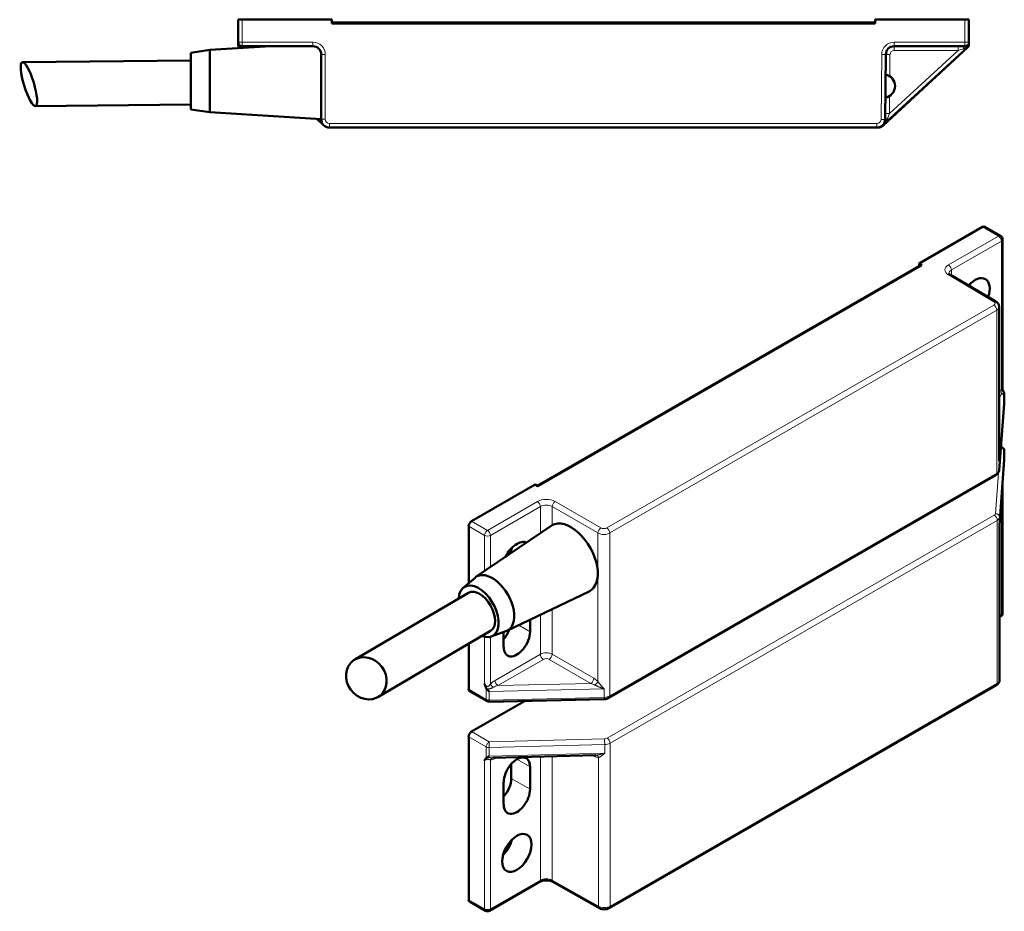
# Model space of a CAD drawing. Header units: millimetres. Extents: x 16 to 407, y 41 to 279.
# Tile 1 of 4: x 38 to 157, y 41 to 148. Entities that reach past the tile are written whole.
import ezdxf

# ---------------------------------------------------------------- set-up
doc = ezdxf.new("R2010")
doc.units = ezdxf.units.MM
doc.layers.add('Arêtes tangentes visibles(ISO)', color=7, linetype='Continuous', lineweight=18)
doc.layers.add('Arêtes visibles(ISO)', color=7, linetype='Continuous', lineweight=50)

msp = doc.modelspace()

# ---------------------------------------------------------------- linework, layer by layer
at = {"layer": 'Arêtes tangentes visibles(ISO)'}
for p, q in [((65.21, 145.36), (65.21, 148.06)), ((152.21, 148.06), (152.21, 145.36)), ((65.21, 145.36), (64.71, 145.36)), ((73.72, 145.36), (65.21, 145.36)), ((65.21, 145.36), (65.21, 144.86)), ((65.99, 144.86), (65.99, 144.69)), ((73.72, 144.86), (73.72, 145.36)), ((152.21, 145.36), (143.7, 145.36)), ((143.7, 145.36), (143.7, 144.86)), ((143.7, 144.86), (143.7, 144.36)), ((151.42, 144.86), (151.42, 144.36)), ((152.71, 145.36), (152.21, 145.36)), ((152.21, 144.86), (152.21, 145.36)), ((152.55, 144.71), (152.55, 144.71)), ((74.72, 143.86), (75.22, 143.86)), ((75.22, 136.06), (75.22, 143.86)), ((142.2, 143.87), (142.12, 136.05)), ((142.2, 143.87), (142.7, 143.87)), ((142.7, 143.87), (143.2, 143.86)), ((151.42, 144.36), (143.13, 136.76)), ((143.17, 141.23), (143.2, 143.86)), ((143.7, 144.36), (151.42, 144.36)), ((152.03, 144.55), (151.42, 144.36)), ((143.13, 136.76), (143.15, 138.87)), ((142.63, 136.76), (143.13, 136.76)), ((143.13, 136.76), (142.95, 136.23)), ((74.72, 136.06), (75.22, 136.06)), ((141.62, 135.56), (75.72, 135.56)), ((75.72, 135.06), (75.72, 135.56)), ((141.62, 135.56), (141.62, 135.06)), ((142.12, 136.05), (142.62, 136.05)), ((142.34, 135.36), (142.38, 135.32)), ((141.7, 135.06), (141.7, 135.06)), ((154.35, 123.1), (156.26, 122)), ((156.26, 122), (150.24, 118.53)), ((150.6, 117.92), (156.61, 121.38)), ((156.61, 121.38), (156.61, 103.48)), ((150.6, 117.92), (150.6, 117.27)), ((150.23, 117.32), (155.71, 114.1)), ((155.7, 113.7), (109.1, 86.86)), ((109.46, 86.25), (156.06, 113.08)), ((156.06, 113.08), (156.06, 93.46)), ((156.35, 94.87), (156.96, 102.87)), ((156.35, 102.64), (156.41, 102.67)), ((156.41, 102.67), (156.35, 101.86)), ((156.96, 102.87), (156.96, 101.84)), ((156.96, 101.84), (156.35, 93.84)), ((156.4, 88.15), (156.96, 96.12)), ((156.96, 96.12), (156.96, 95.09)), ((156.35, 94.87), (156.35, 93.84)), ((156.96, 95.09), (156.4, 87.13)), ((156.06, 93.46), (109.46, 66.63)), ((156.25, 93.51), (155.9, 88.57)), ((156.61, 90.13), (156.61, 76.42)), ((100.76, 90.04), (94.74, 86.57)), ((95.09, 85.96), (101.11, 89.42)), ((101.11, 89.42), (101.11, 86.23)), ((102.53, 89.42), (108.04, 86.25)), ((102.53, 87.19), (102.53, 89.42)), ((108.39, 86.86), (102.88, 90.04)), ((155.76, 88.38), (109.16, 61.55)), ((109.51, 60.94), (156.11, 87.77)), ((156.11, 87.77), (156.11, 68.15)), ((156.4, 88.15), (156.4, 87.13)), ((92.48, 87.06), (94.39, 85.96)), ((94.74, 86.57), (92.83, 87.67)), ((94.39, 85.96), (94.39, 81.66)), ((95.09, 82.14), (95.09, 85.96)), ((108.04, 68.35), (108.04, 86.25)), ((109.46, 66.63), (109.46, 86.25)), ((102.53, 77.07), (102.53, 71.65)), ((101.11, 76.39), (101.11, 71.65)), ((156.61, 76.42), (156.4, 76.3)), ((99.87, 74.36), (98.51, 75.14)), ((94.39, 73.75), (94.39, 68.08)), ((95.09, 68.06), (95.09, 73.76)), ((101.11, 71.65), (95.65, 68.5)), ((107.54, 68.76), (102.53, 71.65)), ((96, 67.89), (101.47, 71.03)), ((102.17, 71.03), (107.19, 68.14)), ((107.19, 68.14), (96, 67.89)), ((156.11, 68.15), (109.51, 41.31)), ((94.59, 66.22), (92.48, 67.44)), ((94.59, 67.56), (94.59, 66.22)), ((94.96, 67.16), (108.79, 67.48)), ((94.96, 66.14), (94.96, 67.16)), ((108.79, 66.46), (94.96, 66.14)), ((108.79, 66.46), (108.79, 67.48)), ((92.48, 61.71), (94.59, 60.5)), ((94.94, 61.11), (92.83, 62.33)), ((94.59, 60.5), (94.59, 59.16)), ((108.83, 61.46), (94.94, 61.11)), ((94.96, 60.42), (108.85, 60.77)), ((108.85, 59.74), (108.85, 60.77)), ((109.51, 41.31), (109.51, 60.94)), ((94.96, 59.39), (94.96, 60.42)), ((108.85, 59.74), (94.96, 59.39)), ((101.11, 44.46), (101.11, 59.33)), ((102.52, 44.46), (102.52, 59.37)), ((107.39, 59.49), (107.59, 59.38)), ((94.39, 58.87), (94.39, 40.99)), ((95.09, 40.99), (95.09, 58.9)), ((95.65, 59.09), (95.84, 59.2)), ((99.87, 58.09), (98.27, 59.01)), ((108.1, 41.31), (108.1, 59.21)), ((99.87, 55.39), (97.6, 56.7)), ((101.11, 44.46), (95.09, 40.99)), ((108.1, 41.31), (102.52, 44.46)), ((94.39, 40.99), (92.48, 42.09))]:
    msp.add_line(p, q, dxfattribs=at)
at = {"layer": 'Arêtes tangentes visibles(ISO)', "flags": 128}
for points in [[(64.72, 144.99), (64.73, 144.98), (64.75, 144.96), (64.77, 144.94), (64.79, 144.92), (64.81, 144.91), (64.83, 144.89), (64.85, 144.87), (64.86, 144.86), (64.88, 144.84), (64.9, 144.83), (64.92, 144.81), (64.94, 144.8), (64.96, 144.78), (64.98, 144.77), (65, 144.75), (65.02, 144.74), (65.04, 144.73), (65.06, 144.71), (65.08, 144.7), (65.1, 144.69), (65.12, 144.68), (65.14, 144.67), (65.16, 144.65), (65.17, 144.64)], [(152.03, 144.55), (152.06, 144.56), (152.08, 144.57), (152.11, 144.58), (152.14, 144.59), (152.17, 144.61), (152.2, 144.62), (152.22, 144.63), (152.25, 144.65), (152.28, 144.66), (152.31, 144.68), (152.34, 144.7), (152.37, 144.72), (152.39, 144.73), (152.42, 144.75), (152.45, 144.78), (152.48, 144.8), (152.51, 144.82), (152.54, 144.84), (152.57, 144.87), (152.6, 144.89), (152.62, 144.92), (152.65, 144.94), (152.68, 144.97), (152.7, 145)], [(74.45, 136.1), (74.47, 136.07), (74.49, 136.03), (74.51, 136), (74.53, 135.96), (74.55, 135.92), (74.57, 135.89), (74.59, 135.86), (74.61, 135.82), (74.63, 135.79), (74.66, 135.75), (74.68, 135.72), (74.71, 135.69), (74.73, 135.66), (74.76, 135.62), (74.78, 135.59), (74.81, 135.56), (74.84, 135.53), (74.87, 135.5), (74.89, 135.47), (74.92, 135.44), (74.95, 135.41), (74.98, 135.38), (75.01, 135.35), (75.04, 135.32)], [(142.3, 135.32), (142.33, 135.35), (142.37, 135.39), (142.4, 135.42), (142.44, 135.45), (142.47, 135.49), (142.5, 135.53), (142.53, 135.56), (142.57, 135.6), (142.6, 135.64), (142.63, 135.67), (142.65, 135.71), (142.68, 135.75), (142.71, 135.79), (142.74, 135.83), (142.76, 135.87), (142.79, 135.91), (142.81, 135.95), (142.83, 135.99), (142.86, 136.03), (142.88, 136.07), (142.9, 136.11), (142.91, 136.15), (142.93, 136.19), (142.95, 136.23)], [(156.76, 103.49), (156.76, 103.48), (156.76, 103.47), (156.76, 103.46), (156.75, 103.46), (156.75, 103.45), (156.75, 103.44), (156.74, 103.44), (156.74, 103.44), (156.74, 103.44), (156.73, 103.44), (156.72, 103.44), (156.72, 103.44), (156.71, 103.44), (156.71, 103.44), (156.7, 103.45), (156.69, 103.45), (156.68, 103.45), (156.67, 103.46), (156.66, 103.46), (156.65, 103.46), (156.64, 103.47), (156.63, 103.47), (156.62, 103.48), (156.61, 103.48)], [(156.7, 102.94), (156.71, 102.95), (156.73, 102.96), (156.74, 102.96), (156.75, 102.97), (156.76, 102.98), (156.77, 103), (156.78, 103.01), (156.79, 103.02), (156.8, 103.03), (156.81, 103.04), (156.81, 103.06), (156.82, 103.07), (156.83, 103.08), (156.83, 103.1), (156.84, 103.11), (156.85, 103.13), (156.85, 103.15), (156.85, 103.17), (156.86, 103.19), (156.86, 103.21), (156.86, 103.23), (156.86, 103.25), (156.86, 103.28), (156.86, 103.3)], [(156.35, 94.87), (156.35, 94.88), (156.35, 94.89), (156.35, 94.9), (156.35, 94.9), (156.35, 94.91), (156.35, 94.92), (156.35, 94.93), (156.35, 94.94), (156.35, 94.95), (156.35, 94.96), (156.35, 94.97), (156.35, 94.98), (156.35, 94.99), (156.35, 94.99), (156.35, 95), (156.35, 95.01), (156.35, 95.02), (156.35, 95.03), (156.35, 95.04), (156.35, 95.05), (156.35, 95.06), (156.35, 95.07), (156.35, 95.08), (156.35, 95.08)], [(156.35, 94.94), (156.35, 94.93), (156.35, 94.93), (156.35, 94.93), (156.35, 94.93), (156.35, 94.92), (156.35, 94.92), (156.35, 94.92), (156.35, 94.91), (156.35, 94.91), (156.35, 94.91), (156.35, 94.91), (156.35, 94.9), (156.35, 94.9), (156.35, 94.9), (156.35, 94.89), (156.35, 94.89), (156.35, 94.89), (156.35, 94.89), (156.35, 94.88), (156.35, 94.88), (156.35, 94.88), (156.35, 94.87), (156.35, 94.87), (156.35, 94.87)], [(156.4, 87.15), (156.4, 87.15), (156.4, 87.14), (156.4, 87.14), (156.4, 87.14), (156.4, 87.14), (156.4, 87.14), (156.4, 87.14), (156.4, 87.14), (156.4, 87.14), (156.4, 87.14), (156.4, 87.14), (156.4, 87.14), (156.4, 87.14), (156.4, 87.14), (156.4, 87.14), (156.4, 87.14), (156.4, 87.13), (156.4, 87.13), (156.4, 87.13), (156.4, 87.13), (156.4, 87.13), (156.4, 87.13), (156.4, 87.13), (156.4, 87.13)], [(156.4, 87.13), (156.4, 87.13), (156.4, 87.13), (156.4, 87.13), (156.4, 87.13), (156.4, 87.13), (156.4, 87.13), (156.4, 87.12), (156.4, 87.12), (156.4, 87.12), (156.4, 87.12), (156.4, 87.12), (156.4, 87.12), (156.4, 87.12), (156.4, 87.12), (156.4, 87.12), (156.4, 87.12), (156.4, 87.12), (156.4, 87.12), (156.4, 87.12), (156.4, 87.12), (156.4, 87.11), (156.4, 87.11), (156.4, 87.11), (156.4, 87.11)], [(95.09, 68.06), (95.07, 68.02), (95.05, 67.99), (95.02, 67.95), (94.99, 67.92), (94.97, 67.89), (94.94, 67.86), (94.91, 67.84), (94.87, 67.81), (94.84, 67.8), (94.81, 67.78), (94.77, 67.78), (94.74, 67.78), (94.71, 67.78), (94.67, 67.8), (94.64, 67.81), (94.61, 67.83), (94.58, 67.86), (94.55, 67.89), (94.52, 67.92), (94.49, 67.95), (94.46, 67.98), (94.44, 68.02), (94.41, 68.05), (94.39, 68.08)], [(94.65, 67.47), (94.68, 67.47), (94.72, 67.47), (94.76, 67.47), (94.8, 67.47), (94.83, 67.47), (94.87, 67.48), (94.91, 67.48), (94.94, 67.49), (94.98, 67.49), (95.01, 67.5), (95.05, 67.51), (95.08, 67.52), (95.12, 67.53), (95.15, 67.54), (95.18, 67.55), (95.21, 67.56), (95.24, 67.57), (95.27, 67.58), (95.3, 67.59), (95.33, 67.61), (95.36, 67.62), (95.39, 67.63), (95.41, 67.64), (95.44, 67.66)], [(107.68, 67.95), (107.72, 67.93), (107.76, 67.9), (107.8, 67.88), (107.84, 67.86), (107.89, 67.84), (107.93, 67.82), (107.98, 67.8), (108.02, 67.78), (108.07, 67.75), (108.12, 67.73), (108.16, 67.71), (108.21, 67.69), (108.26, 67.67), (108.3, 67.66), (108.35, 67.64), (108.4, 67.62), (108.45, 67.6), (108.5, 67.58), (108.55, 67.56), (108.59, 67.55), (108.64, 67.53), (108.69, 67.51), (108.74, 67.5), (108.79, 67.48)], [(108.79, 67.48), (108.76, 67.52), (108.72, 67.55), (108.69, 67.58), (108.66, 67.62), (108.63, 67.65), (108.59, 67.68), (108.56, 67.72), (108.53, 67.75), (108.5, 67.79), (108.46, 67.83), (108.43, 67.86), (108.4, 67.9), (108.37, 67.94), (108.34, 67.97), (108.31, 68.01), (108.28, 68.05), (108.25, 68.09), (108.21, 68.13), (108.18, 68.16), (108.15, 68.2), (108.13, 68.24), (108.1, 68.28), (108.07, 68.31), (108.04, 68.35)], [(108.85, 59.74), (108.8, 59.73), (108.76, 59.71), (108.71, 59.69), (108.66, 59.68), (108.62, 59.67), (108.57, 59.65), (108.53, 59.64), (108.48, 59.62), (108.44, 59.61), (108.39, 59.6), (108.35, 59.59), (108.3, 59.58), (108.26, 59.57), (108.21, 59.56), (108.17, 59.55), (108.13, 59.54), (108.08, 59.53), (108.04, 59.53), (108, 59.52), (107.96, 59.52), (107.91, 59.51), (107.87, 59.51), (107.83, 59.51), (107.79, 59.5)], [(108.1, 59.21), (108.13, 59.22), (108.16, 59.23), (108.19, 59.24), (108.22, 59.25), (108.25, 59.26), (108.28, 59.28), (108.31, 59.29), (108.34, 59.31), (108.37, 59.33), (108.4, 59.35), (108.43, 59.37), (108.46, 59.4), (108.49, 59.42), (108.52, 59.45), (108.56, 59.47), (108.59, 59.5), (108.62, 59.53), (108.65, 59.56), (108.69, 59.58), (108.72, 59.61), (108.75, 59.65), (108.78, 59.68), (108.82, 59.71), (108.85, 59.74)], [(94.39, 58.87), (94.41, 58.88), (94.43, 58.89), (94.46, 58.9), (94.49, 58.91), (94.52, 58.93), (94.54, 58.94), (94.57, 58.96), (94.61, 58.97), (94.64, 58.98), (94.67, 58.99), (94.7, 59), (94.74, 59.01), (94.77, 59.01), (94.81, 59.01), (94.84, 59), (94.87, 58.99), (94.91, 58.98), (94.94, 58.97), (94.97, 58.96), (94.99, 58.94), (95.02, 58.93), (95.05, 58.92), (95.07, 58.91), (95.09, 58.9)], [(95.38, 59.19), (95.36, 59.19), (95.33, 59.19), (95.31, 59.19), (95.28, 59.19), (95.25, 59.19), (95.23, 59.19), (95.2, 59.19), (95.17, 59.19), (95.14, 59.19), (95.11, 59.19), (95.08, 59.19), (95.05, 59.2), (95.02, 59.2), (94.99, 59.2), (94.95, 59.2), (94.92, 59.2), (94.89, 59.2), (94.85, 59.2), (94.82, 59.2), (94.78, 59.2), (94.75, 59.2), (94.72, 59.2), (94.68, 59.19), (94.65, 59.19)]]:
    msp.add_lwpolyline(points, dxfattribs=at)
at = {"layer": 'Arêtes tangentes visibles(ISO)'}
for centre, radius, start, end in [((73.72, 143.86), 1.5, 0, 90), ((143.7, 143.86), 1.5, 90, 179.4271), ((143.7, 143.86), 0.5, 90, 179.4271), ((75.72, 136.06), 0.5, 180, 270), ((141.62, 136.06), 0.5, 270, 359.4271)]:
    msp.add_arc(centre, radius, start, end, dxfattribs=at)
for centre, major_axis, ratio, start_param, end_param in [((65.21, 144.36), (0, 0.5), 0.388824, 5.353329, 6.283185), ((152.21, 144.36), (0, 0.5), 0.389773, 0, 1.168468), ((74.22, 136.06), (0.5, 0), 0.405954, 0, 0.144466), ((143.12, 136.04), (-0.5, 0.005), 0.410135, 5.078394, 6.283185), ((156.26, 121.59), (0.25, 0.433), 0.578093, 0, 0.783464), ((156.26, 121.59), (0.25, -0.433), 0.578093, 0.787332, 2.358128), ((156.26, 121.59), (0.5, 0), 0.575862, 5.497787, 6.283185), ((151.3, 117.92), (-1.5, 0), 0.575862, 5.497787, 7.058584), ((150.23, 116.91), (0.253, 0.431), 0.583845, 0, 0.788515), ((150.24, 118.12), (-0.25, 0.433), 0.578093, 3.928925, 5.499721), ((151.3, 117.51), (-1, 0), 0.575862, 5.497787, 6.282971), ((155.35, 113.9), (0.5, 0), 0.575862, 5.497787, 7.058584), ((155.71, 113.69), (0.253, 0.431), 0.583845, 0, 0.788515), ((155.7, 113.29), (-0.25, 0.433), 0.578093, 3.928925, 5.499721), ((155.35, 113.49), (1, 0), 0.575862, 5.497787, 6.283185), ((156.06, 102.47), (0.944, 0.897), 0.504693, 0.563755, 0.841305), ((156.97, 103.28), (0.043, -0.498), 0.756828, 4.226919, 5.395387), ((156.41, 103.08), (0.25, -0.433), 0.578093, 5.323424, 5.499721), ((156.41, 102.27), (0.507, 0.724), 0.286322, 0.622344, 1.182113), ((156.46, 101.85), (0.5, 0), 0.575862, 6.239344, 6.283185), ((156.46, 101.85), (0.499, -0.038), 0.816762, 0, 0.062141), ((156.46, 96.13), (0.499, -0.035), 0.81689, 0.056838, 1.436195), ((156.46, 96.13), (0.25, 0.433), 0.578093, 0, 0.499975), ((156.46, 96.13), (0.5, 0), 0.575862, 6.243096, 6.283185), ((155.35, 93.87), (1, 0), 0.575862, 5.497787, 6.239344), ((155.85, 93.86), (0.499, -0.038), 0.816762, 0, 0.062141), ((155.7, 93.67), (0.25, -0.433), 0.578093, 0, 0.787332), ((101.82, 89.43), (-1.5, 0), 0.575862, 3.926991, 5.497787), ((100.76, 89.63), (0.25, -0.433), 0.578093, 0.787332, 2.358128), ((101.82, 89.02), (1, 0), 0.575862, 0.785398, 2.356194), ((102.88, 89.63), (-0.25, -0.433), 0.578093, 3.925057, 5.495853), ((155.4, 88.59), (0.5, 0), 0.575862, 5.497787, 6.243096), ((155.76, 87.97), (-0.25, 0.433), 0.578093, 3.928925, 5.499721), ((155.9, 88.17), (0.499, -0.035), 0.81689, 0.056838, 1.627635), ((155.4, 88.18), (1, 0), 0.575862, 5.497787, 6.243096), ((94.74, 86.16), (0.25, 0.433), 0.578093, 0.783464, 2.354261), ((94.74, 86.16), (-0.25, 0.433), 0.578093, 3.928925, 5.499721), ((108.39, 86.45), (-0.25, -0.433), 0.578093, 3.925057, 5.495853), ((108.75, 87.06), (-0.5, 0), 0.575862, 0.785398, 2.356194), ((109.1, 86.45), (0.25, -0.433), 0.578093, 0.787332, 2.358128), ((94.74, 86.16), (-0.5, 0), 0.575862, 0.785398, 2.356194), ((108.75, 86.65), (1, 0), 0.575862, 3.926991, 5.497787), ((156.26, 76.62), (0.25, -0.433), 0.578093, 0, 0.787332), ((156.26, 76.62), (0.5, 0), 0.575862, 5.497787, 6.283185), ((101.82, 71.24), (-1, 0), 0.575862, 3.926991, 5.497787), ((101.47, 71.44), (-0.25, 0.433), 0.578093, 0.787332, 2.358128), ((102.17, 71.44), (0.25, 0.433), 0.578093, 3.925057, 5.495853), ((101.82, 70.83), (0.5, 0), 0.575862, 0.785398, 2.356194), ((107.19, 68.55), (0.25, 0.433), 0.578093, 3.925057, 5.495853), ((107.54, 67.94), (-0.841, 0.881), 0.529959, 4.675498, 5.219188), ((95.65, 67.68), (-0.939, -0.896), 0.505979, 4.262428, 4.819072), ((95.45, 67.85), (0.364, -0.342), 0.308696, 3.79485, 4.966897), ((96, 67.48), (-1.06, -0.36), 0.349682, 4.594052, 5.150696), ((96, 68.29), (0.25, -0.433), 0.578093, 3.928925, 5.499721), ((107.19, 67.73), (0.934, -0.319), 0.395675, 1.161357, 1.705048), ((107.69, 68.15), (0.368, 0.338), 0.294542, 4.421171, 5.633509), ((155.76, 68.35), (0.25, -0.433), 0.578093, 0, 0.787332), ((155.4, 68.56), (1, 0), 0.575862, 5.497787, 6.283185), ((108.77, 66.75), (0.012, -0.5), 0.032766, 0, 0.95676), ((108.75, 67.03), (-1, 0), 0.575862, 1.610886, 2.356194), ((109.1, 66.83), (0.25, -0.433), 0.578093, 0, 0.787332), ((94.94, 66.43), (0.5, 0), 0.575862, 3.926991, 4.752479), ((94.94, 66.43), (-0.25, -0.433), 0.578093, 5.495853, 6.283185), ((94.94, 66.43), (0.012, -0.5), 0.032766, 0, 0.95676), ((94.94, 60.7), (0.25, 0.433), 0.578093, 0.783464, 2.354261), ((94.94, 60.7), (-0.5, 0), 0.575862, 0.785398, 1.614638), ((94.94, 60.7), (-0.013, 0.5), 0.035831, 4.098279, 5.669075), ((108.8, 61.75), (-0.5, 0), 0.575862, 1.614638, 2.356194), ((108.83, 61.06), (0.013, -0.5), 0.035831, 0.956686, 2.527482), ((108.8, 61.34), (1, 0), 0.575862, 4.75623, 5.497787), ((109.16, 61.14), (-0.25, 0.433), 0.578093, 3.928925, 5.499721), ((107.24, 59.17), (0.246, 0.435), 0.572284, 5.490903, 5.817082), ((107.59, 60.2), (-0.86, 0.874), 0.53152, 2.066055, 2.61779), ((107.75, 59), (0.025, 0.499), 0.758118, 5.174068, 6.266451), ((95.45, 58.69), (-0.043, 0.498), 0.756828, 0.019503, 1.085327), ((95.65, 59.91), (-0.944, -0.897), 0.504693, 0.563755, 1.123524), ((96, 58.89), (-0.25, 0.433), 0.578093, 0.506829, 0.787332), ((100.76, 44.66), (0.25, -0.433), 0.578093, 0, 0.787332), ((101.82, 44.05), (-1, 0), 0.575862, 3.93699, 5.497787), ((102.87, 44.67), (-0.246, -0.435), 0.572284, 5.490903, 6.283185), ((94.74, 41.2), (-0.5, 0), 0.575862, 0.785398, 2.356194), ((94.74, 41.2), (-0.25, -0.433), 0.578093, 5.495853, 6.283185), ((94.74, 41.2), (0.25, -0.433), 0.578093, 0, 0.787332), ((108.8, 41.72), (-1, 0), 0.575862, 0.795398, 2.356194), ((108.45, 41.52), (-0.246, -0.435), 0.572284, 5.490903, 6.283185), ((109.16, 41.52), (0.25, -0.433), 0.578093, 0, 0.787332)]:
    msp.add_ellipse(centre, major_axis=major_axis, ratio=ratio, start_param=start_param, end_param=end_param, dxfattribs=at)
at = {"layer": 'Arêtes visibles(ISO)'}
for p, q in [((64.71, 148.06), (65.21, 148.06)), ((64.71, 148.06), (64.71, 145.36)), ((76.01, 148.06), (65.21, 148.06)), ((76.01, 148.06), (76.01, 147.61)), ((141.41, 147.71), (76.01, 147.71)), ((76.01, 147.61), (141.41, 147.61)), ((152.21, 148.06), (141.41, 148.06)), ((141.41, 148.06), (141.41, 147.61)), ((152.21, 148.06), (152.71, 148.06)), ((152.71, 145.36), (152.71, 148.06)), ((61.31, 144.41), (68.65, 144.86)), ((64.71, 145.36), (64.71, 145.08)), ((64.87, 144.71), (64.96, 144.63)), ((65.21, 144.86), (73.72, 144.86)), ((142.3, 135.32), (152.55, 144.71)), ((142.38, 135.32), (152.55, 144.71)), ((143.7, 144.86), (152.21, 144.86)), ((152.71, 145.08), (152.71, 145.36)), ((152.71, 145.08), (152.71, 145.08)), ((59.01, 144.06), (61.31, 144.41)), ((59.01, 144.06), (59.01, 137.26)), ((61.31, 136.91), (61.31, 144.41)), ((74.72, 143.86), (74.72, 136.06)), ((142.62, 136.05), (142.7, 143.87)), ((59.01, 143.15), (38.78, 142.95)), ((59.01, 137.85), (40.3, 137.66)), ((59.01, 137.26), (61.31, 136.91)), ((61.31, 136.91), (74.72, 136.09)), ((74.18, 136.12), (75.04, 135.32)), ((75.72, 135.06), (141.62, 135.06)), ((141.62, 135.06), (141.7, 135.06)), ((154.35, 123.1), (146.71, 118.7)), ((156.51, 122.02), (154.6, 123.12)), ((156.76, 103.49), (156.76, 121.59)), ((146.96, 118.55), (100.72, 91.93)), ((146.71, 118.7), (147.03, 118.51)), ((146.71, 118.41), (146.71, 118.7)), ((147.02, 118.51), (146.96, 118.55)), ((100.79, 91.89), (147.03, 118.51)), ((150.48, 117.34), (155.96, 114.12)), ((156.35, 113.49), (156.35, 94.94)), ((156.76, 103.49), (156.76, 103.49)), ((156.96, 102.9), (156.96, 101.85)), ((156.35, 93.82), (156.96, 101.82)), ((156.56, 96.65), (156.71, 96.56)), ((156.96, 96.13), (156.96, 95.09)), ((156.4, 87.15), (156.96, 95.09)), ((109.35, 66.4), (155.95, 93.23)), ((100.47, 92.07), (92.83, 87.67)), ((100.47, 92.07), (100.79, 91.89)), ((156.76, 92.23), (156.76, 76.62)), ((92.48, 87.06), (92.48, 80.21)), ((93.35, 80.96), (102.4, 87.11)), ((102.53, 87.19), (102.52, 87.18)), ((156.4, 87.11), (156.4, 68.56)), ((91.81, 79.64), (93.24, 80.87)), ((92.46, 79.05), (78.76, 71)), ((97.09, 74.46), (106.97, 79.2)), ((156.4, 76.13), (156.51, 76.19)), ((99.87, 75.79), (99.87, 74.36)), ((95.12, 74.46), (81.56, 66.5)), ((95.18, 73.78), (96.96, 74.41)), ((96.69, 72.53), (96.69, 74.31)), ((92.48, 72.91), (92.48, 67.44)), ((109.41, 41.08), (156.01, 67.92)), ((92.58, 67.21), (94.69, 65.99)), ((99.26, 66.03), (92.83, 62.33)), ((94.95, 65.93), (108.78, 66.25)), ((92.48, 61.71), (92.48, 42.09)), ((95.38, 59.19), (107.79, 59.5)), ((97.6, 56.7), (97.6, 58.45)), ((99.87, 58.09), (99.87, 55.39)), ((96.69, 53.56), (96.69, 56.26)), ((101.01, 44.23), (94.99, 40.76)), ((102.62, 44.23), (108.21, 41.08)), ((94.49, 40.76), (92.58, 41.86))]:
    msp.add_line(p, q, dxfattribs=at)
at = {"layer": 'Arêtes visibles(ISO)', "flags": 128}
for points in [[(64.71, 145.08), (64.71, 145.07), (64.71, 145.07), (64.71, 145.07), (64.71, 145.06), (64.71, 145.06), (64.71, 145.06), (64.71, 145.05), (64.71, 145.05), (64.71, 145.05), (64.71, 145.04), (64.71, 145.04), (64.71, 145.04), (64.71, 145.03), (64.71, 145.03), (64.71, 145.03), (64.71, 145.02), (64.71, 145.02), (64.71, 145.02), (64.71, 145.01), (64.71, 145.01), (64.72, 145.01), (64.72, 145), (64.72, 145), (64.72, 145)], [(152.7, 145), (152.7, 145), (152.7, 145), (152.71, 145.01), (152.71, 145.01), (152.71, 145.01), (152.71, 145.02), (152.71, 145.02), (152.71, 145.02), (152.71, 145.03), (152.71, 145.03), (152.71, 145.03), (152.71, 145.04), (152.71, 145.04), (152.71, 145.04), (152.71, 145.05), (152.71, 145.05), (152.71, 145.05), (152.71, 145.06), (152.71, 145.06), (152.71, 145.06), (152.71, 145.07), (152.71, 145.07), (152.71, 145.07), (152.71, 145.08)], [(150.3, 117.51), (150.3, 117.5), (150.33, 117.47), (150.38, 117.41), (150.48, 117.34)], [(155.96, 114.12), (156.1, 114.02), (156.22, 113.89), (156.31, 113.71), (156.35, 113.49)], [(156.81, 103.4), (156.81, 103.4), (156.81, 103.41), (156.8, 103.41), (156.8, 103.42), (156.8, 103.42), (156.8, 103.43), (156.79, 103.43), (156.79, 103.44), (156.79, 103.44), (156.79, 103.45), (156.79, 103.45), (156.78, 103.46), (156.78, 103.46), (156.78, 103.47), (156.78, 103.47), (156.78, 103.47), (156.77, 103.48), (156.77, 103.48), (156.77, 103.49), (156.77, 103.49), (156.76, 103.5), (156.76, 103.5), (156.76, 103.51), (156.76, 103.51)], [(156.86, 103.3), (156.86, 103.3), (156.86, 103.31), (156.86, 103.31), (156.85, 103.32), (156.85, 103.32), (156.85, 103.32), (156.85, 103.33), (156.85, 103.33), (156.84, 103.34), (156.84, 103.34), (156.84, 103.34), (156.84, 103.35), (156.83, 103.35), (156.83, 103.36), (156.83, 103.36), (156.83, 103.37), (156.83, 103.37), (156.82, 103.37), (156.82, 103.38), (156.82, 103.38), (156.82, 103.39), (156.81, 103.39), (156.81, 103.4), (156.81, 103.4)], [(155.95, 93.23), (156.08, 93.32), (156.2, 93.45), (156.3, 93.62), (156.35, 93.82)], [(102.4, 87.11), (102.41, 87.11), (102.41, 87.12), (102.42, 87.12), (102.42, 87.12), (102.43, 87.13), (102.43, 87.13), (102.44, 87.13), (102.44, 87.14), (102.45, 87.14), (102.45, 87.14), (102.46, 87.15), (102.46, 87.15), (102.47, 87.15), (102.47, 87.16), (102.48, 87.16), (102.48, 87.16), (102.49, 87.16), (102.49, 87.17), (102.5, 87.17), (102.5, 87.17), (102.5, 87.18), (102.51, 87.18), (102.51, 87.18), (102.52, 87.18)], [(94.39, 68.08), (94.39, 68.06), (94.4, 68.04), (94.41, 68.02), (94.42, 67.99), (94.43, 67.97), (94.43, 67.95), (94.44, 67.93), (94.45, 67.91), (94.46, 67.88), (94.46, 67.86), (94.47, 67.84), (94.48, 67.82), (94.49, 67.8), (94.5, 67.77), (94.5, 67.75), (94.51, 67.73), (94.52, 67.71), (94.53, 67.69), (94.54, 67.67), (94.55, 67.65), (94.56, 67.63), (94.57, 67.61), (94.58, 67.59), (94.59, 67.56)], [(156.01, 67.92), (156.15, 68.02), (156.27, 68.15), (156.37, 68.34), (156.4, 68.56)], [(94.59, 67.56), (94.59, 67.56), (94.59, 67.56), (94.59, 67.55), (94.59, 67.55), (94.6, 67.54), (94.6, 67.54), (94.6, 67.54), (94.6, 67.53), (94.61, 67.53), (94.61, 67.52), (94.61, 67.52), (94.61, 67.52), (94.62, 67.51), (94.62, 67.51), (94.62, 67.5), (94.62, 67.5), (94.63, 67.5), (94.63, 67.49), (94.63, 67.49), (94.64, 67.49), (94.64, 67.48), (94.64, 67.48), (94.64, 67.47), (94.65, 67.47)], [(108.78, 66.25), (108.93, 66.26), (109.07, 66.29), (109.21, 66.33), (109.35, 66.4)], [(94.59, 59.16), (94.57, 59.15), (94.56, 59.14), (94.56, 59.13), (94.55, 59.12), (94.54, 59.11), (94.53, 59.1), (94.52, 59.09), (94.51, 59.07), (94.5, 59.06), (94.49, 59.05), (94.49, 59.04), (94.48, 59.03), (94.47, 59.01), (94.46, 59), (94.46, 58.99), (94.45, 58.97), (94.44, 58.96), (94.43, 58.95), (94.43, 58.93), (94.42, 58.92), (94.41, 58.91), (94.4, 58.89), (94.39, 58.88), (94.39, 58.87)], [(94.65, 59.19), (94.64, 59.19), (94.64, 59.19), (94.64, 59.19), (94.64, 59.19), (94.63, 59.19), (94.63, 59.19), (94.63, 59.18), (94.62, 59.18), (94.62, 59.18), (94.62, 59.18), (94.62, 59.18), (94.61, 59.18), (94.61, 59.18), (94.61, 59.17), (94.61, 59.17), (94.6, 59.17), (94.6, 59.17), (94.6, 59.17), (94.6, 59.17), (94.59, 59.16), (94.59, 59.16), (94.59, 59.16), (94.59, 59.16), (94.59, 59.16)], [(101.01, 44.23), (101.16, 44.3), (101.36, 44.36), (101.58, 44.4), (101.81, 44.42), (102.05, 44.4), (102.27, 44.37), (102.46, 44.31), (102.62, 44.23)], [(108.21, 41.08), (108.35, 41.01), (108.5, 40.97), (108.65, 40.94), (108.81, 40.93), (108.96, 40.94), (109.11, 40.97), (109.26, 41.02), (109.41, 41.08)]]:
    msp.add_lwpolyline(points, dxfattribs=at)
at = {"layer": 'Arêtes visibles(ISO)'}
for centre, radius, start, end in [((65.21, 145.36), 0.5, 180, 270), ((65.21, 145.08), 0.5, 189.1519, 227.297), ((73.72, 143.86), 1, 0, 90), ((143.7, 143.86), 1, 90, 179.4271), ((152.21, 145.36), 0.5, 270, 0), ((152.21, 145.08), 0.5, 312.703, 0), ((152.21, 145.08), 0.5, 312.4881, 350.6405), ((142.41, 140.06), 1.4, 279.7963, 79.0578), ((75.72, 136.06), 1, 180, 270), ((141.62, 136.06), 1, 270, 359.4271), ((141.7, 136.06), 1, 270, 312.703), ((156.26, 121.59), 0.5, 0, 60.064), ((156.46, 101.85), 0.5, 355.6436, 0), ((156.46, 96.13), 0.5, 0, 60.064), ((156.26, 76.62), 0.5, 299.936, 0), ((94.94, 66.43), 0.5, 240.064, 271.3232), ((94.74, 41.2), 0.5, 240.064, 299.936)]:
    msp.add_arc(centre, radius, start, end, dxfattribs=at)
for centre, major_axis, ratio in [((39.54, 140.3), (0.8, -2.64), 0.217852), ((80.16, 68.75), (1.58, -2.13), 0.875907), ((98.28, 47.73), (-1.25, -2.17), 0.578093)]:
    msp.add_ellipse(centre, major_axis=major_axis, ratio=ratio, dxfattribs=at)
for centre, major_axis, ratio, start_param, end_param in [((154.35, 122.69), (0.25, 0.433), 0.578093, 0, 0.783464), ((153.43, 114.65), (1.25, 2.17), 0.578093, 5.045112, 7.511209), ((151.17, 115.95), (1.25, 2.17), 0.578093, 5.054751, 5.155665), ((156.46, 102.88), (0.026, 0.696), 0.717091, 4.721539, 5.387424), ((156.46, 95.1), (-0.5, 0.017), 0.240754, 3.133218, 3.190057), ((92.83, 87.26), (-0.25, -0.433), 0.578093, 3.925057, 5.495853), ((104.79, 83.22), (2.28, -3.96), 0.578093, 6.23984, 9.416782), ((156.95, 87.11), (-0.55, 0.025), 0.941026, 6.261166, 6.326609), ((98.28, 82.89), (1.25, 2.17), 0.578093, 0.065406, 1.681661), ((96.01, 84.19), (1.25, 2.17), 0.578093, 4.818657, 5.155665), ((95.31, 77.76), (-1.87, 3.25), 0.578093, 3.03329, 6.391488), ((93.68, 76.82), (1.7, -2.95), 0.578093, 5.66545, 10.157676), ((93.79, 76.75), (-1.32, 2.3), 0.578093, 3.146593, 6.288185), ((96.01, 74.75), (1.12, 1.95), 0.578093, 4.360952, 4.962174), ((98.28, 73.44), (-1.12, -1.95), 0.578093, 5.495853, 8.637446), ((92.83, 67.64), (-0.25, -0.433), 0.578093, 5.495853, 6.283185), ((94.94, 67.45), (-0.48, 0.469), 0.302015, 1.232101, 1.897859), ((92.83, 61.92), (-0.25, -0.433), 0.578093, 3.925057, 5.495853), ((94.94, 59.68), (-0.473, -0.485), 0.332866, 0.619777, 1.285662), ((98.28, 57.17), (1.12, 1.95), 0.578093, 5.495853, 8.637446), ((96.01, 55.78), (1.12, 1.95), 0.578093, 4.360952, 5.495853), ((98.28, 54.48), (-1.12, -1.95), 0.578093, 5.495853, 8.637446), ((96.01, 49.03), (1.25, 2.17), 0.578093, 4.269113, 5.155665), ((92.83, 42.3), (-0.25, -0.433), 0.578093, 5.495853, 6.283185)]:
    msp.add_ellipse(centre, major_axis=major_axis, ratio=ratio, start_param=start_param, end_param=end_param, dxfattribs=at)

doc.saveas('drawing.dxf')
